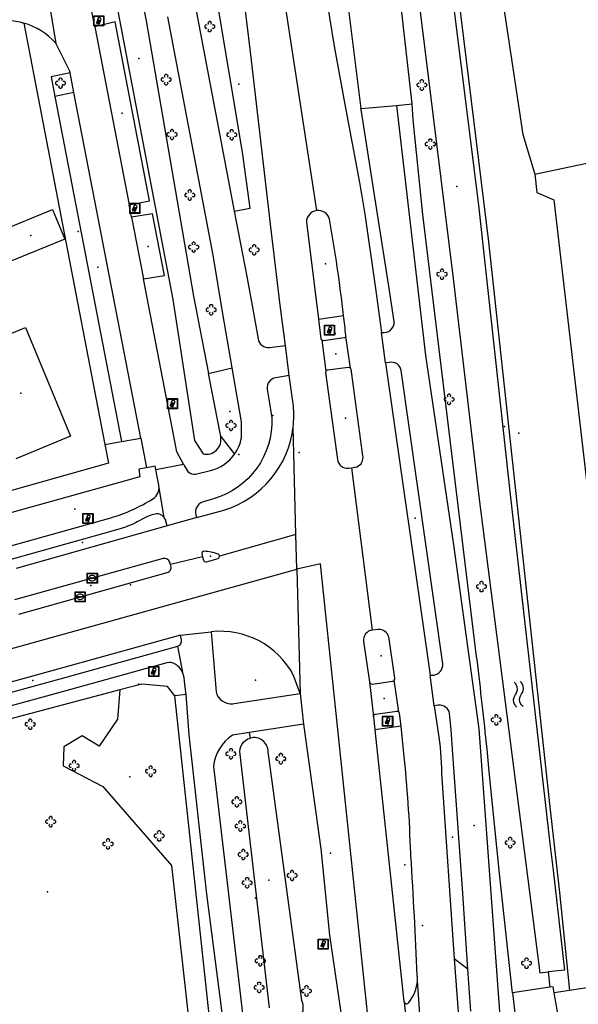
# Model space of a CAD drawing. Extents: x 172276 to 173295, y 451191 to 451841.
# Tile 13 of 15: x 172948 to 173003, y 451605 to 451702. Entities that reach past the tile are written whole.
import ezdxf

# ---------------------------------------------------------------- set-up
doc = ezdxf.new("R2010")
doc.units = 0
doc.header["$LTSCALE"] = 0.001
for name, color, linetype in [('1', 1, 'CONTINUOUS'), ('1222', 1, 'CONTINUOUS'), ('2', 204, 'CONTINUOUS'), ('314', 1, 'CONTINUOUS'), ('316', 1, 'CONTINUOUS'), ('317', 1, 'CONTINUOUS'), ('320', 1, 'CONTINUOUS'), ('352', 1, 'CONTINUOUS'), ('357', 1, 'CONTINUOUS'), ('367', 1, 'CONTINUOUS'), ('4', 1, 'CONTINUOUS'), ('457', 1, 'CONTINUOUS'), ('478', 1, 'CONTINUOUS'), ('479', 1, 'CONTINUOUS'), ('490', 204, 'CONTINUOUS'), ('5', 1, 'CONTINUOUS'), ('502', 1, 'CONTINUOUS'), ('541', 1, 'CONTINUOUS'), ('6', 1, 'CONTINUOUS'), ('601', 1, 'CONTINUOUS'), ('603', 1, 'CONTINUOUS'), ('861', 255, 'CONTINUOUS'), ('885', 168, 'CONTINUOUS'), ('970', 1, 'CONTINUOUS')]:
    doc.layers.add(name, color=color, linetype=linetype)

# ---------------------------------------------------------------- blocks, each defined once
blk = doc.blocks.new('Boom', base_point=(172275.558, 451190.741115))
at = {"layer": '970'}
for points in [[(172275.683, 451190.991115), (172275.7455, 451191.116115), (172275.6205, 451191.241115), (172275.4955, 451191.241115), (172275.3705, 451191.116115), (172275.433, 451190.991115)], [(172275.308, 451190.866115), (172275.183, 451190.928615), (172275.058, 451190.803615), (172275.058, 451190.678615), (172275.183, 451190.553615), (172275.308, 451190.616115)], [(172275.433, 451190.491115), (172275.3705, 451190.366115), (172275.4955, 451190.241115), (172275.6205, 451190.241115), (172275.7455, 451190.366115), (172275.683, 451190.491115)], [(172275.808, 451190.616115), (172275.933, 451190.553615), (172276.058, 451190.678615), (172276.058, 451190.803615), (172275.933, 451190.928615), (172275.808, 451190.866115)]]:
    blk.add_lwpolyline(points, dxfattribs=at)
blk = doc.blocks.new('Watersymbool', base_point=(172275.558, 451190.741115))
at = {"layer": '1222'}
for points in [[(172275.058, 451190.891115), (172275.1205, 451190.953615), (172275.2455, 451191.016115), (172275.3705, 451191.016115), (172275.4955, 451190.953615), (172275.558, 451190.891115), (172275.6205, 451190.828615), (172275.7455, 451190.766115), (172275.8705, 451190.766115), (172275.9955, 451190.828615), (172276.058, 451190.891115)], [(172275.058, 451190.591115), (172275.1205, 451190.653615), (172275.2455, 451190.716115), (172275.3705, 451190.716115), (172275.4955, 451190.653615), (172275.558, 451190.591115), (172275.6205, 451190.528615), (172275.7455, 451190.466115), (172275.8705, 451190.466115), (172275.9955, 451190.528615), (172276.058, 451190.591115)]]:
    blk.add_lwpolyline(points, dxfattribs=at)
blk = doc.blocks.new('IMG-Lichtcel', base_point=(172275.558, 451190.741115))
at = {"layer": '861'}
blk.add_lwpolyline([(172275.058, 451191.241115), (172276.058, 451191.241115), (172276.058, 451190.241115), (172275.058, 451190.241115)], close=True, dxfattribs=at)
for points in [[(172275.116246, 451191.204829), (172275.995811, 451191.204829, -0.414214), (172276.017411, 451191.18323), (172276.017411, 451190.304126, -0.414214), (172275.995811, 451190.282526), (172275.116246, 451190.282526, -0.414214), (172275.094646, 451190.304126), (172275.094646, 451191.18323, -0.414214), (172275.116246, 451191.204829)], [(172275.576504, 451191.056399, 0.241315), (172275.503549, 451191.029279)], [(172275.744422, 451190.997348, 0.17849), (172275.576504, 451191.056399)], [(172275.785474, 451190.923551, 0.209406), (172275.744422, 451190.997348)]]:
    blk.add_lwpolyline(points, format="xyb", dxfattribs=at)
blk.add_lwpolyline([(172275.503549, 451191.029279), (172275.315617, 451190.52816), (172275.367833, 451190.508578), (172275.497856, 451190.855282), (172275.558774, 451190.832436), (172275.430713, 451190.490964), (172275.486124, 451190.470183), (172275.615593, 451190.815412), (172275.678971, 451190.791644), (172275.549141, 451190.445454), (172275.599144, 451190.426702), (172275.785474, 451190.923551)], dxfattribs=at)
blk = doc.blocks.new('IMG-Inspectie_of_rioolput', base_point=(172284.625957, 451203.642714))
at = {"layer": '885'}
blk.add_lwpolyline([(172284.125957, 451204.142714), (172285.125957, 451204.142714), (172285.125957, 451203.142714), (172284.125957, 451203.142714)], close=True, dxfattribs=at)
for points in [[(172284.184203, 451204.106428), (172285.063768, 451204.106428, -0.414214), (172285.085368, 451204.084828), (172285.085368, 451203.205724, -0.414214), (172285.063768, 451203.184125), (172284.184203, 451203.184125, -0.414214), (172284.162603, 451203.205724), (172284.162603, 451204.084828, -0.414214), (172284.184203, 451204.106428)], [(172284.281224, 451203.747662, 0.380426), (172284.349931, 451203.462449)], [(172284.61789, 451203.909185, 0.240218), (172284.281224, 451203.747662)], [(172284.957186, 451203.753367, 0.240191), (172284.61789, 451203.909185)], [(172284.893303, 451203.467035, 0.380426), (172284.957186, 451203.753367)], [(172284.349931, 451203.462449, 0.148452), (172284.638372, 451203.385575)], [(172284.432005, 451203.687351, 0.853344), (172284.432005, 451203.610458)], [(172284.638372, 451203.385575, 0.131742), (172284.893303, 451203.467035)], [(172284.810858, 451203.610458, 0.849746), (172284.810858, 451203.687351)]]:
    blk.add_lwpolyline(points, format="xyb", dxfattribs=at)
for points in [[(172284.432005, 451203.687351), (172284.810858, 451203.687351)], [(172284.810858, 451203.610458), (172284.432005, 451203.610458)]]:
    blk.add_lwpolyline(points, dxfattribs=at)

msp = doc.modelspace()

# ---------------------------------------------------------------- linework, layer by layer
at = {"layer": '1'}
for points in [[(172986.345, 451763.898), (172997.332, 451690.931)], [(172986.380024, 451693.963296), (172983.353035, 451720.831033)], [(172979.457723, 451708.296486), (172981.314, 451693.503)], [(172981.314, 451693.503), (172984.835013, 451693.810311)], [(172984.835013, 451693.810311), (172986.380024, 451693.963296)], [(172998.5204, 451687.0017), (173023.899, 451692.366)], [(172997.332, 451690.931), (172998.5204, 451687.0017)]]:
    msp.add_lwpolyline(points, dxfattribs=at)
at = {"layer": '2'}
for points in [[(172945.302, 451681.257), (172950.793, 451683.522)], [(172950.793, 451683.522), (172952.004, 451680.582)], [(172952.004, 451680.582), (172946.515184, 451678.31483)], [(172942.728239, 451669.614862), (172948.116, 451671.842)], [(172948.116, 451671.842), (172952.574, 451661.076)], [(172952.574, 451661.076), (172947.160344, 451658.831507)]]:
    msp.add_lwpolyline(points, dxfattribs=at)
at = {"layer": '314'}
for p in [(172975.183767, 451659.467405), (172958.519457, 451646.357539), (172978.298347, 451619.823877), (172987.402793, 451612.660486)]:
    msp.add_point(p, dxfattribs=at)
at = {"layer": '316'}
for p in [(172978.841197, 451669.218114), (172969.24366, 451659.254257), (172983.603444, 451635.123314), (172992.508966, 451622.563769)]:
    msp.add_point(p, dxfattribs=at)
at = {"layer": '317'}
for p in [(172953.335642, 451681.330506), (172978.77308, 451671.234427), (172983.807305, 451633.3053)]:
    msp.add_point(p, dxfattribs=at)
at = {"layer": '320'}
for p in [(172957.673701, 451693.030529), (172960.245275, 451679.854213), (172955.272695, 451677.811168)]:
    msp.add_point(p, dxfattribs=at)
at = {"layer": '352'}
for p in [(172977.803172, 451678.135843), (172979.799816, 451662.870596), (172966.439431, 451649.195391), (172954.574278, 451646.289322), (172983.30924, 451639.349589), (172985.643723, 451618.655251)]:
    msp.add_point(p, dxfattribs=at)
at = {"layer": '357'}
for p in [(172972.609766, 451663.136225), (172953.756389, 451650.572772), (172948.851107, 451636.913305), (172970.892793, 451636.928462)]:
    msp.add_point(p, dxfattribs=at)
at = {"layer": '367'}
for p in [(172969.22885, 451695.906058), (172986.669498, 451652.956685), (172990.359329, 451621.384668)]:
    msp.add_point(p, dxfattribs=at)
at = {"layer": '4'}
for points in [[(172976.935687, 451683.402341), (172965.21608, 451760.032865)], [(172959.412136, 451732.779989), (172968.779728, 451683.350445)], [(172969.608111, 451689.19191), (172964.195031, 451721.540934)], [(172954.966, 451701.592), (172952.893, 451712.277)], [(172949.427, 451710.025), (172951.118, 451699.977)], [(172970.391, 451699.109), (172969.278888, 451708.053055)], [(172977.980002, 451703.910066), (172978.671975, 451699.663003)], [(172966.679396, 451678.985829), (172962.187851, 451702.580878)], [(172947.961, 451701.962), (172951.438, 451683.738)], [(172956.983, 451702.091), (172954.966, 451701.592)], [(172954.966, 451701.592), (172958.37, 451683.971)], [(172960.394, 451684.36), (172956.983, 451702.091)], [(172952.494, 451697.19), (172951.118, 451699.977)], [(172978.671975, 451699.663003), (172979.733, 451693.91)], [(172972.35202, 451682.040982), (172970.391, 451699.109)], [(172952.534, 451697.019), (172950.653, 451696.641)], [(172952.534, 451697.019), (172952.494, 451697.19)], [(172952.91, 451695.078), (172952.534, 451697.019)], [(172950.653, 451696.641), (172951.033, 451694.675)], [(172952.91, 451695.078), (172951.033, 451694.675)], [(172959.524, 451660.888), (172952.91, 451695.078)], [(172951.033, 451694.675), (172957.633, 451660.553)], [(172979.733, 451693.91), (172981.15707, 451686.188345)], [(172984.835013, 451693.810311), (172987.710342, 451669.049421)], [(172986.465, 451692.387), (172986.380024, 451693.963296)], [(172981.350853, 451693.206859), (172981.314, 451693.503)], [(172982.673, 451684.734), (172981.350853, 451693.206859)], [(172987.446, 451682.997), (172986.465, 451692.387)], [(172970.339, 451683.65), (172969.608111, 451689.19191)], [(172958.37, 451683.971), (172960.394, 451684.36)], [(172984.077, 451675.936), (172982.673, 451684.734)], [(172951.438, 451683.738), (172955.983386, 451660.260763)], [(172958.604, 451682.759), (172958.37, 451683.971)], [(172960.701, 451683.069), (172958.604, 451682.759)], [(172961.886, 451676.984), (172960.701, 451683.069)], [(172968.779728, 451683.350445), (172970.339, 451683.65)], [(172968.779728, 451683.350445), (172970.009045, 451676.863993)], [(172958.604, 451682.759), (172959.786, 451676.639)], [(172975.912, 451682.257049), (172977.115036, 451672.659072)], [(172981.684, 451683.045), (172982.747, 451675.693)], [(172989.008, 451669.942), (172987.446, 451682.997)], [(172973.316, 451674.046), (172972.35202, 451682.040982)], [(172967.61, 451673.379), (172966.679396, 451678.985829)], [(172959.786, 451676.639), (172961.886, 451676.984)], [(172963.091, 451659.526), (172959.786, 451676.639)], [(172970.009045, 451676.863993), (172970.618, 451673.658)], [(172982.747, 451675.693), (172983.362115, 451671.344044)], [(172984.593091, 451672.429966), (172984.077, 451675.936)], [(172968.571999, 451667.827126), (172967.61, 451673.379)], [(172970.618, 451673.658), (172971.132582, 451670.69461)], [(172973.839109, 451670.050903), (172973.316, 451674.046)], [(172977.115036, 451672.659072), (172979.602, 451673.013)], [(172977.115036, 451672.659072), (172977.358, 451670.72)], [(172977.449, 451670.587), (172977.844, 451667.502)], [(172979.654117, 451670.804076), (172977.614, 451670.528)], [(172980.275, 451667.793), (172979.81, 451670.934)], [(172983.757, 451668.329), (172983.362115, 451671.344044)], [(172972.255, 451669.845), (172973.839109, 451670.050903)], [(172974.225, 451667.096), (172973.839109, 451670.050903)], [(172992.762, 451639.269), (172989.008, 451669.942)], [(172987.710342, 451669.049421), (172990.466592, 451650.335935)], [(172969.498, 451662.483), (172968.571999, 451667.827126)], [(172980.089616, 451667.8657), (172977.99, 451667.615)], [(172981.5, 451659.131), (172980.329, 451667.695)], [(172984.132086, 451668.384068), (172983.757, 451668.329)], [(172983.757, 451668.329), (172988.175, 451637.417)], [(172989.405002, 451638.537042), (172985.289022, 451667.577077)], [(172974.225, 451667.096), (172972.883, 451666.864)], [(172974.537, 451664.743), (172974.225, 451667.096)], [(172977.819146, 451667.382621), (172978.978532, 451658.773071)], [(172972.037, 451665.738), (172972.196, 451664.75)], [(172972.196, 451664.75), (172972.493278, 451662.902764)], [(172974.623805, 451664.088345), (172974.537, 451664.743)], [(172969.482, 451660.911), (172969.498, 451662.483)], [(172974.885362, 451651.348986), (172974.607915, 451662.016437)], [(172957.633, 451660.553), (172959.524, 451660.888)], [(172959.524, 451660.888), (172960.104, 451657.952)], [(172955.983386, 451660.260763), (172957.633, 451660.553)], [(172955.983386, 451660.260763), (172956.345, 451658.393)], [(172963.765, 451658.311), (172963.091, 451659.526)], [(172981.519006, 451658.992), (172981.5, 451659.131)], [(172956.345, 451658.393), (172926.021, 451649.854)], [(172960.104, 451657.952), (172959.33, 451657.8)], [(172959.33, 451657.8), (172959.436, 451657.058)], [(172960.937, 451658.116), (172960.104, 451657.952)], [(172961.015, 451657.766), (172960.937, 451658.116)], [(172961.015, 451657.766), (172963.765, 451658.311)], [(172961.126, 451657.262), (172961.015, 451657.766)], [(172963.765, 451658.311), (172963.835, 451658.185)], [(172963.835, 451658.185), (172964.177759, 451657.568033)], [(172980.082, 451657.907), (172980.398262, 451657.954148)], [(172980.398262, 451657.954148), (172980.679, 451657.996)], [(172982.448, 451641.895), (172980.398262, 451657.954148)], [(172980.679, 451657.996), (172980.75354, 451658.007112)], [(172959.436, 451657.058), (172944.137, 451652.785)], [(172961.309, 451656.257), (172961.126, 451657.262)], [(172964.957, 451657.332), (172966.426, 451657.679)], [(172961.32632, 451656.15397), (172961.309, 451656.257)], [(172961.851964, 451653.02707), (172961.32632, 451656.15397)], [(172966.534, 451654.821), (172965.684, 451654.585)], [(172966.737954, 451654.877627), (172966.534, 451654.821)], [(172944.978, 451649.772), (172956.558, 451653)], [(172959.73932, 451652.911052), (172959.373, 451652.702)], [(172965.068, 451653.034), (172962.138, 451652.191)], [(172965.068, 451653.034), (172967.754, 451653.755)], [(172962.138, 451652.191), (172947.189, 451647.998)], [(172957.593448, 451651.938087), (172956.559, 451651.649)], [(172959.373, 451652.702), (172959.182, 451652.593)], [(172962.138, 451652.191), (172962.021105, 451652.680697)], [(172956.559, 451651.649), (172945.96, 451648.687)], [(172974.885362, 451651.348986), (172967.315, 451649.195)], [(172974.974534, 451647.920451), (172974.885362, 451651.348986)], [(172990.466592, 451650.335935), (172992.968977, 451632.13018)], [(172961.733705, 451648.968196), (172947.020755, 451644.873252)], [(172965.646099, 451649.124341), (172962.459034, 451648.383789)], [(172965.563232, 451649.41837), (172965.646099, 451649.124341)], [(172965.646099, 451649.124341), (172965.733, 451648.816)], [(172966.023, 451648.646), (172967.187, 451648.98)], [(172962.459034, 451648.383789), (172962.392, 451648.605)], [(172962.504829, 451648.232665), (172962.459034, 451648.383789)], [(172977.320006, 451648.431947), (172974.974534, 451647.920451)], [(172983.26, 451591.7), (172977.320006, 451648.431947)], [(172938.569587, 451637.789663), (172974.974534, 451647.920451)], [(172947.445, 451643.479), (172962.141, 451647.579)], [(172974.974534, 451647.920451), (172975.295, 451635.599)], [(172963.441, 451641.398), (172943.682, 451635.928)], [(172963.441, 451641.398), (172966.503, 451641.723)], [(172963.57, 451640.92), (172963.441, 451641.398)], [(172966.503, 451641.723), (172966.977, 451635.791)], [(172983.016, 451641.947), (172982.448, 451641.895)], [(172984.09, 451641.041), (172984.070704, 451641.173763)], [(172951.565, 451637.072), (172963.204, 451640.3)], [(172963.7306, 451637.527136), (172963.204, 451640.3)], [(172981.579053, 451640.754793), (172982.173, 451636.766)], [(172984.659, 451637.126), (172984.09, 451641.041)], [(172992.799395, 451638.963458), (172992.762, 451639.269)], [(172962.102, 451638.644), (172950.554, 451635.444)], [(172962.131092, 451638.652061), (172962.102, 451638.644)], [(172963.808, 451637.209), (172963.7306, 451637.527136)], [(172975.295, 451635.599), (172974.639, 451637.402)], [(172988.175, 451637.417), (172988.526066, 451637.435986)], [(172988.573098, 451634.381947), (172988.175, 451637.417)], [(172942.883, 451634.702), (172951.565, 451637.072)], [(172963.892, 451636.522), (172963.808, 451637.209)], [(172964.002, 451635.525), (172963.892, 451636.522)], [(172982.173, 451636.766), (172982.541, 451633.302)], [(172982.427, 451636.548), (172984.458, 451636.848)], [(172985.049, 451633.817), (172984.615, 451636.946)], [(172950.554, 451635.444), (172942.794, 451633.326)], [(172964.331, 451631.536), (172964.002, 451635.525)], [(172968.756, 451634.627), (172975.295, 451635.599)], [(172975.295, 451635.599), (172975.643, 451632.566)], [(172968.63254, 451634.608648), (172968.756, 451634.627)], [(172988.945625, 451634.445619), (172988.573098, 451634.381947)], [(172988.573098, 451634.381947), (172989.034, 451631.303)], [(172982.754, 451633.557), (172984.878, 451633.865)], [(172985.276, 451632.381), (172985.139, 451633.664)], [(172990.253, 451632.068), (172990.09, 451633.63)], [(172975.643, 451632.566), (172970.29535, 451631.7532)], [(172975.643, 451632.566), (172977.35, 451620.246)], [(172982.541, 451633.302), (172982.677361, 451632.032918)], [(172966.057, 451615.75), (172964.331, 451631.536)], [(172970.29535, 451631.7532), (172968.59, 451631.494)], [(172985.276, 451632.381), (172982.677361, 451632.032918)], [(172982.677361, 451632.032918), (172985.567022, 451605.120024)], [(172985.56609, 451629.676905), (172985.276, 451632.381)], [(172990.394067, 451629.605892), (172990.253, 451632.068)], [(172992.968977, 451632.13018), (172995.471361, 451597.822123)], [(172991.369, 451616.306), (172990.394067, 451629.605892)], [(172994.011, 451627.882), (172993.788699, 451630.12235)], [(172966.716, 451628.401), (172969.872, 451601.702)], [(172995.011, 451617.804), (172994.011, 451627.882)], [(172989.309, 451627.239), (172990.545, 451609.344)], [(172977.35, 451620.246), (172978.194, 451611.709)], [(172986.259926, 451619.555058), (172986.23804, 451619.776015)], [(172996.275, 451606.256), (172995.011, 451617.804)], [(172991.878, 451608.332), (172991.369, 451616.306)], [(172967.913152, 451601.479555), (172966.057, 451615.75)], [(172978.194, 451611.709), (172979.534288, 451602.701022)], [(172990.545, 451609.344), (172991.360081, 451598.449892)], [(172991.878, 451608.332), (172990.545, 451609.344)], [(172992.172, 451604.171), (172991.878, 451608.332)], [(172987.693, 451595.789), (172986.896, 451607.224)], [(172996.304, 451606.004), (172996.275, 451606.256)], [(172999.996066, 451606.555287), (172996.304, 451606.004)], [(173000.329, 451606.605), (172999.996066, 451606.555287)], [(173000.416, 451605.982), (173000.329, 451606.605)], [(172985.567022, 451605.120024), (172985.573793, 451605.095764)], [(172996.304, 451606.004), (172996.799, 451601.692)], [(173000.852, 451603.542), (173000.416, 451605.982)], [(172985.573793, 451605.095764), (172985.582856, 451605.072281)], [(172985.582856, 451605.072281), (172986.508458, 451596.841708)]]:
    msp.add_lwpolyline(points, dxfattribs=at)
for points in [[(172944.695, 451702.192, -0.115115), (172947.961, 451701.962)], [(172951.118, 451699.977, 0.131463), (172947.961, 451701.962)], [(172981.15707, 451686.188345, -0.002351), (172981.684, 451683.045)], [(172976.935687, 451683.402341, 0.374323), (172975.912, 451682.257049)], [(172978.211, 451682.546, 0.374335), (172976.935687, 451683.402341)], [(172979.602, 451673.013, 0.014151), (172978.211, 451682.546)], [(172979.819, 451671.065, 0.002933), (172979.602, 451673.013)], [(172983.362115, 451671.344044, 0.503611), (172984.593091, 451672.429966)], [(172971.132582, 451670.69461, 0.386903), (172972.255, 451669.845)], [(172977.358, 451670.72, 0.142857), (172977.449, 451670.587)], [(172977.614, 451670.528, -0.162381), (172977.449, 451670.587)], [(172979.81, 451670.934, -0.252303), (172979.654117, 451670.804076)], [(172979.81, 451670.934, 0.160076), (172979.819, 451671.065)], [(172977.844, 451667.502, 0.143307), (172977.819146, 451667.382621)], [(172977.99, 451667.615, 0.218997), (172977.844, 451667.502)], [(172980.275, 451667.793, 0.224962), (172980.089616, 451667.8657)], [(172980.329, 451667.695, 0.119811), (172980.275, 451667.793)], [(172985.289022, 451667.577077, 0.422504), (172984.132086, 451668.384068)], [(172972.883, 451666.864, 0.399602), (172972.037, 451665.738)], [(172974.607915, 451662.016437, 0.053226), (172974.623805, 451664.088345)], [(172972.493278, 451662.902764, -0.345055), (172966.737954, 451654.877627)], [(172967.754, 451653.755, 0.29807), (172974.607915, 451662.016437)], [(172968.808803, 451659.299249, 0.108692), (172969.482, 451660.911)], [(172966.426, 451657.679, 0.182227), (172968.808803, 451659.299249)], [(172978.978532, 451658.773071, 0.389298), (172980.082, 451657.907)], [(172980.75354, 451658.007112, 0.378623), (172981.519006, 451658.992)], [(172964.177759, 451657.568033, 0.210174), (172964.957, 451657.332)], [(172960.729, 451654.866, 0.289098), (172961.32632, 451656.15397)], [(172956.558, 451653, 0.063774), (172960.729, 451654.866)], [(172965.684, 451654.585, 0.465561), (172965.068, 451653.034)], [(172960.806, 451653.34, 0.049647), (172959.73932, 451652.911052)], [(172961.851964, 451653.02707, 0.320168), (172960.806, 451653.34)], [(172962.021105, 451652.680697, 0.102188), (172961.851964, 451653.02707)], [(172959.182, 451652.593, -0.035719), (172957.593448, 451651.938087)], [(172962.392, 451648.605, 0.405998), (172961.733705, 451648.968196)], [(172965.782, 451649.684, 0.501389), (172965.563232, 451649.41837)], [(172967.169, 451649.404, 0.088012), (172965.782, 451649.684)], [(172967.315, 451649.195, 0.298097), (172967.169, 451649.404)], [(172967.187, 451648.98, 0.291529), (172967.315, 451649.195)], [(172962.141, 451647.579, 0.418827), (172962.504829, 451648.232665)], [(172965.733, 451648.816, 0.42655), (172966.023, 451648.646)], [(172974.639, 451637.402, 0.308841), (172966.503, 451641.723)], [(172982.448, 451641.895, 0.41671), (172981.579053, 451640.754793)], [(172984.070704, 451641.173763, 0.380035), (172983.016, 451641.947)], [(172963.204, 451640.3, 0.379717), (172963.57, 451640.92)], [(172962.925, 451638.528, 0.206551), (172962.131092, 451638.652061)], [(172963.7306, 451637.527136, 0.177889), (172962.925, 451638.528)], [(172988.526066, 451637.435986, 0.392946), (172989.405002, 451638.537042)], [(172993.788699, 451630.12235, 0.004957), (172992.799395, 451638.963458)], [(172982.173, 451636.766, 0.368762), (172982.427, 451636.548)], [(172984.458, 451636.848, 0.191867), (172984.615, 451636.946)], [(172984.615, 451636.946, 0.198978), (172984.659, 451637.126)], [(172966.977, 451635.791, 0.380288), (172968.63254, 451634.608648)], [(172990.09, 451633.63, 0.414646), (172988.945625, 451634.445619)], [(172982.541, 451633.302, -0.380347), (172982.754, 451633.557)], [(172984.878, 451633.865, -0.198005), (172985.049, 451633.817)], [(172985.139, 451633.664, 0.194232), (172985.049, 451633.817)], [(172968.59, 451631.494, 0.219994), (172966.716, 451628.401)], [(172989.034, 451631.303, -0.021899), (172989.309, 451627.239)], [(172986.23804, 451619.776015, 0.017972), (172985.56609, 451629.676905)], [(172986.883912, 451607.690009, 0.004229), (172986.259926, 451619.555058)], [(172939.309252, 451610.49992, -0.010627), (172949.27138, 451595.496101)], [(172986.044092, 451605.029919, 0.167539), (172986.896, 451607.224)], [(172986.896, 451607.224, 0.034499), (172986.883912, 451607.690009)], [(172985.582856, 451605.072281, 0.246892), (172985.776, 451604.919)], [(172985.776, 451604.919, 0.297652), (172986.044092, 451605.029919)]]:
    msp.add_lwpolyline(points, format="xyb", dxfattribs=at)
at = {"layer": '457'}
msp.add_point((172996.924692, 451661.377426), dxfattribs=at)
at = {"layer": '478'}
for p in [(172959.339653, 451698.455301), (172958.437419, 451627.363487), (172970.871959, 451615.362538)]:
    msp.add_point(p, dxfattribs=at)
at = {"layer": '479'}
for p in [(172968.352119, 451663.515997), (172952.989296, 451653.852795), (172959.305882, 451636.540134), (172950.289301, 451615.974241)]:
    msp.add_point(p, dxfattribs=at)
at = {"layer": '490'}
msp.add_point((172951.780085, 451695.848892), dxfattribs=at)
at = {"layer": '5'}
for points in [[(172988.515, 451724.347), (172993.928, 451680.314)], [(172955.233147, 451713.736916), (172962.695, 451674.588)], [(172957.849465, 451713.340173), (172960.053, 451702.183)], [(172960.053, 451702.183), (172964.749, 451674.946)], [(172998.5204, 451687.0017), (172998.718, 451685.183)], [(172998.718, 451685.183), (173000.39, 451684.47)], [(173000.39, 451684.47), (173009.375704, 451607.338786)], [(172993.928, 451680.314), (173000, 451624.406)], [(172962.695, 451674.588), (172964.832, 451660.658)], [(172964.749, 451674.946), (172966.231772, 451667.269173)], [(172966.231772, 451667.269173), (172968.571999, 451667.827126)], [(172967.433649, 451661.046973), (172966.231772, 451667.269173)], [(172964.832, 451660.658), (172965.694, 451659.316)], [(172967.433649, 451661.046973), (172968.808803, 451659.299249)], [(172959.621557, 451636.54606), (172957.469014, 451635.97627)], [(172962.185616, 451636.29282), (172959.621557, 451636.54606)], [(172962.908546, 451635.377566), (172962.185616, 451636.29282)], [(172957.469014, 451635.97627), (172945.503406, 451632.810765)], [(172957.469014, 451635.97627), (172957.231729, 451633.069928)], [(172964.002, 451635.525), (172962.908546, 451635.377566)], [(172966.457523, 451602.312253), (172962.908546, 451635.377566)], [(172957.231729, 451633.069928), (172955.398164, 451630.408302)], [(172970.376646, 451631.209367), (172970.29535, 451631.7532)], [(172953.742041, 451631.413805), (172951.908476, 451630.349155)], [(172955.398164, 451630.408302), (172953.742041, 451631.413805)], [(172951.908476, 451630.349155), (172951.849329, 451628.456442)], [(172951.849329, 451628.456442), (172955.782318, 451626.415723)], [(172955.782318, 451626.415723), (172962.555609, 451618.579105)], [(173000, 451624.406), (173000.959, 451615.939)], [(172962.555609, 451618.579105), (172964.418608, 451601.988883)], [(173000.959, 451615.939), (173001.946659, 451606.213791)], [(172999.843033, 451608.079302), (172999.996066, 451606.555287)], [(173009.375704, 451607.338786), (173001.946659, 451606.213791)]]:
    msp.add_lwpolyline(points, dxfattribs=at)
msp.add_lwpolyline([(172965.694, 451659.316, 0.544951), (172967.433649, 451661.046973)], format="xyb", dxfattribs=at)
at = {"layer": '502'}
for p in [(172990.817021, 451685.790177), (172972.213274, 451617.141131)]:
    msp.add_point(p, dxfattribs=at)
at = {"layer": '541'}
msp.add_point((172995.5052, 451662.042641), dxfattribs=at)
at = {"layer": '6'}
for points in [[(172984.394021, 451725.499055), (172990.44203, 451676.674935)], [(172987.758, 451725.303), (172992.958, 451683.939)], [(172992.958, 451683.939), (172996.092, 451655.323)], [(172990.44203, 451676.674935), (172993.017, 451654.844)], [(172993.017, 451654.844), (172999, 451607.989)], [(172996.092, 451655.323), (173000, 451620.766)], [(172972.25, 451604.526), (172969.361, 451629.594)], [(172975.447038, 451605.235042), (172972.126, 451629.852)], [(173000, 451620.766), (173000.331, 451618.126)], [(173000.331, 451618.126), (173001.453, 451608.252)], [(172999, 451607.989), (172999.843033, 451608.079302)], [(173001.453, 451608.252), (172999.843033, 451608.079302)], [(173001.946659, 451606.213791), (173000.416, 451605.982)]]:
    msp.add_lwpolyline(points, dxfattribs=at)
for points in [[(172969.361, 451629.594, -0.395318), (172970.376646, 451631.209367)], [(172972.126, 451629.852, 0.493254), (172970.376646, 451631.209367)], [(172973.963738, 451603.050391, 0.588622), (172975.447038, 451605.235042)]]:
    msp.add_lwpolyline(points, format="xyb", dxfattribs=at)
at = {"layer": '601'}
msp.add_point((172947.645296, 451665.338652), dxfattribs=at)
at = {"layer": '603'}
msp.add_point((172948.65316, 451680.918861), dxfattribs=at)

# ---------------------------------------------------------------- block references
at = {"layer": '1222', "xscale": 2.5, "yscale": 2, "zscale": 2.5, "rotation": 96.428747}
msp.add_blockref('Watersymbool', (172996.912, 451635.534), dxfattribs=at)
at = {"layer": '861'}
for p in [(172955.374, 451702.172), (172958.932, 451683.626), (172978.21, 451671.563), (172962.669, 451664.292), (172954.302, 451652.939), (172960.808, 451637.798), (172983.953, 451632.882), (172977.58, 451610.815)]:
    msp.add_blockref('IMG-Lichtcel', p, dxfattribs=at)
at = {"layer": '885'}
for p in [(172954.733, 451647.026), (172953.527, 451645.184)]:
    msp.add_blockref('IMG-Inspectie_of_rioolput', p, dxfattribs=at)
at = {"layer": '970'}
for p in [(172966.352, 451701.61), (172962.038, 451696.36), (172951.587, 451696.007), (172987.337, 451695.826), (172962.618, 451690.933), (172968.53, 451690.903), (172988.177, 451689.983), (172964.373, 451684.938), (172964.762, 451679.777), (172970.746, 451679.519), (172989.337, 451677.1), (172966.492, 451673.59), (172990.035, 451664.727), (172968.455, 451662.137), (172993.237, 451646.194), (172994.703, 451633.004), (172948.589, 451632.57), (172968.44751, 451629.651887), (172973.380644, 451629.159239), (172973.384, 451629.167), (172952.929, 451628.47), (172960.509, 451627.918), (172969.025739, 451624.896278), (172950.614, 451622.93), (172969.376809, 451622.499706), (172961.344, 451621.525), (172956.288, 451620.729), (172996.072, 451620.856), (172969.668425, 451619.686031), (172974.499681, 451617.608858), (172970.048167, 451616.890931), (172971.349163, 451609.158497), (172971.359183, 451609.173313), (172997.697, 451608.923), (172971.240053, 451606.530937), (172975.928646, 451606.177266)]:
    msp.add_blockref('Boom', p, dxfattribs=at)

doc.saveas('drawing.dxf')
